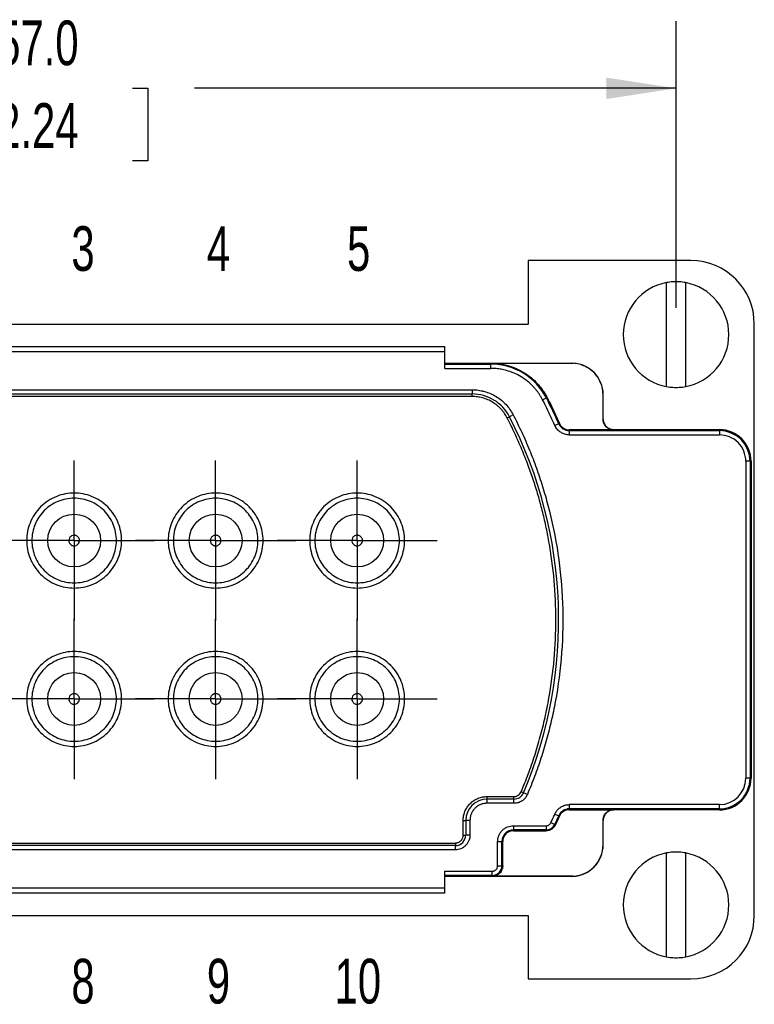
# Model space of a CAD drawing. Header units: millimetres. Extents: x 6 to 273, y 6 to 210.
# Tile 4 of 9: x 86 to 121, y 57 to 103. Entities that reach past the tile are written whole.
import ezdxf

# ---------------------------------------------------------------- set-up
doc = ezdxf.new("R2010")
doc.units = ezdxf.units.MM
doc.linetypes.add('SLD-Center', pattern=[19.05, 15.24, -1.27, 1.27, -1.27])
doc.linetypes.add('SLD-Solid', pattern=[0])
doc.layers.add('CENTER', color=40, linetype='SLD-Center')
doc.layers.add('DIMENSIONS', color=140, linetype='SLD-Solid', lineweight=25)
doc.layers.add('TEXT', color=140, linetype='SLD-Solid', lineweight=25)
doc.styles.add('SLDTEXTSTYLE0', font='TXT', dxfattribs={"width": 0.7})
doc.dimstyles.new('SLDDIMSTYLE0', dxfattribs={"dimtxt": 2.158008, "dimasz": 3.302, "dimexe": 0, "dimexo": 0.0625, "dimgap": 0.539502, "dimtad": 0, "dimtih": 1, "dimtoh": 1, "dimrnd": 1e-09, "dimzin": 4, "dimdsep": 46, "dimtxsty": 'SLDTEXTSTYLE0', "dimsah": 1, "dimcen": 0.09, "dimadec": 0, "dimazin": 1, "dimtfac": 1, "dimtofl": 0, "dimtmove": 0, "dimatfit": 3, "dimfxl": 0, "dimfrac": 2, "dimtolj": 1, "dimtzin": 12, "dimarcsym": 0})

# ---------------------------------------------------------------- blocks, each defined once
blk = doc.blocks.new('_D')
at = {"layer": 'DIMENSIONS'}
for p, q in [((59.83, 89.519), (59.83, 103.083)), ((116.83, 89.519), (116.83, 103.083)), ((59.83, 99.908), (81.76, 99.908)), ((84.684, 99.908), (83.959, 99.908)), ((83.959, 99.908), (83.959, 96.478)), ((91.097, 99.908), (91.821, 99.908)), ((91.821, 99.908), (91.821, 96.478)), ((116.83, 99.908), (94.021, 99.908)), ((83.959, 96.478), (84.684, 96.478)), ((91.821, 96.478), (91.097, 96.478))]:
    blk.add_line(p, q, dxfattribs=at)
for points in [[(59.83, 99.908), (63.132, 99.4), (63.132, 100.416)], [(116.83, 99.908), (113.528, 100.416), (113.528, 99.4)]]:
    blk.add_solid(points, dxfattribs=at)
at = {"layer": 'DIMENSIONS', "char_height": 2.1167, "attachment_point": 1, "style": 'SLDTEXTSTYLE0'}
for s, insert in [('57.0', (84.684, 103.119)), ('2.24', (84.684, 99.206))]:
    blk.add_mtext(s, dxfattribs=dict(at, insert=insert))
blk = doc.blocks.new('SW_CENTERMARKSYMBOL_0')
at = {"layer": 'CENTER', "color": 0}
for p, q in [((0, 2.54), (0, 3.79)), ((0, 0), (0, 2.54)), ((-2.54, 0), (-3.79, 0)), ((0, 0), (-2.54, 0)), ((0, 0), (0, -2.54)), ((0, 0), (2.54, 0)), ((2.54, 0), (3.79, 0)), ((0, -2.54), (0, -3.79))]:
    blk.add_line(p, q, dxfattribs=at)
blk = doc.blocks.new('SW_CENTERMARKSYMBOL_1')
at = {"layer": 'CENTER', "color": 0}
for p, q in [((0, 2.54), (0, 3.79)), ((0, 0), (0, 2.54)), ((-2.54, 0), (-3.79, 0)), ((0, 0), (-2.54, 0)), ((0, 0), (0, -2.54)), ((0, 0), (2.54, 0)), ((2.54, 0), (3.79, 0)), ((0, -2.54), (0, -3.79))]:
    blk.add_line(p, q, dxfattribs=at)
blk = doc.blocks.new('SW_CENTERMARKSYMBOL_2')
at = {"layer": 'CENTER', "color": 0}
for p, q in [((0, 2.54), (0, 3.79)), ((0, 0), (0, 2.54)), ((-2.54, 0), (-3.79, 0)), ((0, 0), (-2.54, 0)), ((0, 0), (0, -2.54)), ((0, 0), (2.54, 0)), ((2.54, 0), (3.79, 0)), ((0, -2.54), (0, -3.79))]:
    blk.add_line(p, q, dxfattribs=at)
blk = doc.blocks.new('SW_CENTERMARKSYMBOL_3')
at = {"layer": 'CENTER', "color": 0}
for p, q in [((0, 2.54), (0, 3.79)), ((0, 0), (0, 2.54)), ((-2.54, 0), (-3.79, 0)), ((0, 0), (-2.54, 0)), ((0, 0), (0, -2.54)), ((0, 0), (2.54, 0)), ((2.54, 0), (3.79, 0)), ((0, -2.54), (0, -3.79))]:
    blk.add_line(p, q, dxfattribs=at)
blk = doc.blocks.new('SW_CENTERMARKSYMBOL_4')
at = {"layer": 'CENTER', "color": 0}
for p, q in [((0, 2.54), (0, 3.79)), ((0, 0), (0, 2.54)), ((-2.54, 0), (-3.79, 0)), ((0, 0), (-2.54, 0)), ((0, 0), (0, -2.54)), ((0, 0), (2.54, 0)), ((2.54, 0), (3.79, 0)), ((0, -2.54), (0, -3.79))]:
    blk.add_line(p, q, dxfattribs=at)
blk = doc.blocks.new('SW_CENTERMARKSYMBOL_5')
at = {"layer": 'CENTER', "color": 0}
for p, q in [((0, 2.54), (0, 3.79)), ((0, 0), (0, 2.54)), ((-2.54, 0), (-3.79, 0)), ((0, 0), (-2.54, 0)), ((0, 0), (0, -2.54)), ((0, 0), (2.54, 0)), ((2.54, 0), (3.79, 0)), ((0, -2.54), (0, -3.79))]:
    blk.add_line(p, q, dxfattribs=at)

msp = doc.modelspace()

# ---------------------------------------------------------------- linework, layer by layer
for p, q in [((109.83, 91.749), (109.83, 88.749)), ((117.535, 91.749), (109.83, 91.749)), ((116.38, 85.79), (116.38, 90.708)), ((117.28, 90.708), (117.28, 85.79)), ((66.83, 88.749), (109.83, 88.749)), ((120.535, 60.749), (120.535, 88.749)), ((70.78, 87.693), (105.88, 87.693)), ((105.88, 87.449), (105.88, 87.693)), ((70.78, 87.449), (105.88, 87.449)), ((105.88, 86.651), (105.88, 87.449)), ((105.88, 86.899), (111.95, 86.899)), ((105.88, 86.851), (108.065, 86.851)), ((108.065, 86.89), (111.88, 86.89)), ((108.065, 86.851), (108.065, 86.89)), ((108.065, 86.651), (108.065, 86.851)), ((111.88, 86.894), (111.88, 86.89)), ((111.95, 86.894), (111.95, 86.899)), ((105.88, 86.651), (108.065, 86.651)), ((69.489, 85.638), (107.172, 85.638)), ((69.489, 85.438), (107.172, 85.438)), ((107.172, 85.318), (69.489, 85.318)), ((107.172, 85.638), (107.172, 85.438)), ((107.172, 85.318), (107.172, 85.438)), ((113.372, 84.249), (113.372, 85.399)), ((113.372, 85.399), (113.38, 85.399)), ((113.38, 84.249), (113.38, 85.399)), ((110.512, 85.158), (110.69, 85.249)), ((110.69, 85.249), (110.725, 85.267)), ((109.118, 84.451), (108.941, 84.36)), ((108.833, 84.305), (108.941, 84.36)), ((111.273, 84.027), (111.091, 83.946)), ((111.273, 84.027), (111.31, 84.043)), ((113.372, 84.249), (113.38, 84.249)), ((113.88, 83.74), (111.775, 83.74)), ((111.775, 83.74), (111.775, 83.701)), ((111.775, 83.701), (111.775, 83.501)), ((111.775, 83.701), (118.88, 83.701)), ((111.775, 83.501), (118.88, 83.501)), ((113.88, 83.749), (113.88, 83.74)), ((113.88, 83.749), (118.88, 83.749)), ((118.88, 83.749), (118.88, 83.701)), ((118.88, 83.701), (118.88, 83.501)), ((120.132, 82.249), (120.132, 67.249)), ((120.332, 82.249), (120.132, 82.249)), ((120.332, 82.249), (120.332, 67.249)), ((120.38, 82.249), (120.332, 82.249)), ((120.38, 82.249), (120.38, 67.249)), ((120.332, 67.249), (120.132, 67.249)), ((120.38, 67.249), (120.332, 67.249)), ((107.88, 66.259), (107.88, 66.38)), ((107.88, 66.38), (109.155, 66.38)), ((109.155, 66.259), (107.88, 66.259)), ((107.88, 66.059), (107.88, 66.259)), ((109.155, 66.259), (109.155, 66.38)), ((109.155, 66.059), (109.155, 66.259)), ((109.606, 66.558), (109.495, 66.605)), ((109.79, 66.48), (109.606, 66.558)), ((109.155, 66.059), (107.88, 66.059)), ((118.88, 65.997), (111.775, 65.997)), ((111.775, 65.997), (111.775, 65.797)), ((118.88, 65.797), (111.775, 65.797)), ((111.775, 65.797), (111.775, 65.758)), ((111.775, 65.758), (113.88, 65.758)), ((113.88, 65.758), (113.88, 65.749)), ((118.88, 65.749), (113.88, 65.749)), ((118.88, 65.797), (118.88, 65.997)), ((118.88, 65.749), (118.88, 65.797)), ((111.091, 65.551), (111.273, 65.47)), ((111.31, 65.455), (111.273, 65.47)), ((106.75, 65.249), (106.87, 65.249)), ((106.75, 64.549), (106.75, 65.249)), ((106.87, 65.249), (106.87, 64.549)), ((107.07, 65.249), (106.87, 65.249)), ((107.07, 65.249), (107.07, 64.549)), ((109.13, 64.997), (110.677, 64.997)), ((109.13, 64.997), (109.13, 64.797)), ((110.677, 64.797), (109.13, 64.797)), ((109.13, 64.797), (109.13, 64.758)), ((110.677, 64.997), (110.677, 64.797)), ((110.677, 64.797), (110.677, 64.758)), ((110.905, 65.143), (111.086, 65.058)), ((111.086, 65.058), (111.122, 65.041)), ((113.372, 64.099), (113.372, 65.249)), ((113.38, 65.249), (113.372, 65.249)), ((113.38, 64.099), (113.38, 65.249)), ((106.75, 64.549), (106.87, 64.549)), ((107.07, 64.549), (106.87, 64.549)), ((109.13, 64.758), (110.677, 64.758)), ((70.28, 64.18), (106.38, 64.18)), ((106.38, 64.059), (70.28, 64.059)), ((106.38, 64.18), (106.38, 64.059)), ((106.38, 63.859), (106.38, 64.059)), ((108.382, 63.099), (108.382, 64.249)), ((108.382, 64.249), (108.582, 64.249)), ((108.582, 63.099), (108.582, 64.249)), ((108.622, 64.249), (108.582, 64.249)), ((108.622, 63.099), (108.622, 64.249)), ((113.38, 64.099), (113.372, 64.099)), ((106.38, 63.859), (70.28, 63.859)), ((116.38, 58.79), (116.38, 63.708)), ((117.28, 63.708), (117.28, 58.79)), ((108.382, 63.099), (108.582, 63.099)), ((108.622, 63.099), (108.582, 63.099)), ((105.88, 62.847), (108.13, 62.847)), ((105.88, 62.049), (105.88, 62.847)), ((108.13, 62.647), (105.88, 62.647)), ((111.95, 62.599), (105.88, 62.599)), ((108.13, 62.647), (108.13, 62.847)), ((108.13, 62.608), (108.13, 62.647)), ((111.88, 62.608), (108.13, 62.608)), ((111.88, 62.608), (111.88, 62.604)), ((111.95, 62.599), (111.95, 62.604)), ((105.88, 62.049), (70.78, 62.049)), ((105.88, 61.805), (105.88, 62.049)), ((105.88, 61.805), (70.78, 61.805)), ((66.83, 60.749), (109.83, 60.749)), ((109.83, 60.749), (109.83, 57.749)), ((109.83, 57.749), (117.535, 57.749))]:
    msp.add_line(p, q)
for centre in [(88.33, 78.499), (95.03, 78.499), (101.73, 78.499), (88.33, 70.999), (95.03, 70.999), (101.73, 70.999)]:
    msp.add_circle(centre, 1.25)
for centre, radius, start, end in [((117.535, 88.749), 3, 0, 90), ((116.83, 88.249), 2.5, 100.3698, 259.6302), ((116.83, 88.249), 2.5, 280.3698, 79.6302), ((108.065, 83.899), 2.952, 27.2259, 90), ((111.88, 85.399), 1.5, 0, 87.3323), ((107.172, 83.449), 1.99, 27.2513, 90), ((90.281, 74.749), 22.952, 23.8445, 27.2259), ((90.281, 74.749), 20.99, 337.0303, 27.2513), ((111.775, 84.249), 0.548, 203.8445, 270), ((118.88, 82.249), 1.5, 0, 90), ((118.88, 82.249), 1.452, 0, 90), ((118.88, 67.249), 1.452, 270, 0), ((118.88, 67.249), 1.5, 270, 0), ((107.88, 65.249), 1.01, 90, 180), ((109.155, 66.749), 0.49, 270, 337.0303), ((111.775, 65.249), 0.548, 90, 156.1555), ((90.281, 74.749), 22.952, 335.025, 336.1555), ((109.13, 64.249), 0.548, 90, 180), ((110.677, 65.249), 0.452, 270, 335.025), ((106.38, 64.549), 0.49, 270, 0), ((111.88, 64.099), 1.5, 272.6677, 0), ((116.83, 61.249), 2.5, 100.3698, 259.6302), ((116.83, 61.249), 2.5, 280.3698, 79.6302), ((108.13, 63.099), 0.452, 270, 0), ((117.535, 60.749), 3, 270, 0)]:
    msp.add_arc(centre, radius, start, end)
for points, knots in [([(117.28, 90.708), (117.231, 90.716), (117.131, 90.733), (116.981, 90.746), (116.83, 90.751), (116.68, 90.746), (116.53, 90.733), (116.43, 90.716), (116.38, 90.708)], [0, 0, 0, 0, 0.167688, 0.334152, 0.5, 0.665848, 0.832312, 1, 1, 1, 1]), ([(108.065, 86.89), (108.119, 86.889), (108.226, 86.888), (108.386, 86.874), (108.545, 86.853), (108.703, 86.823), (108.942, 86.764), (109.256, 86.654), (109.628, 86.461), (109.969, 86.219), (110.237, 85.965), (110.441, 85.722), (110.596, 85.503), (110.682, 85.346), (110.725, 85.267)], [0, 0, 0, 0, 0.04918, 0.098159, 0.147081, 0.196087, 0.24532, 0.372592, 0.500025, 0.627297, 0.754731, 0.83656, 0.918096, 1, 1, 1, 1]), ([(113.372, 85.399), (113.372, 85.594), (113.333, 85.789), (113.183, 86.15), (113.073, 86.315), (112.797, 86.591), (112.631, 86.702), (112.271, 86.851), (112.076, 86.89), (111.88, 86.89)], [0, 0, 0, 0, 0.25, 0.25, 0.5, 0.5, 0.75, 0.75, 1, 1, 1, 1]), ([(110.512, 85.158), (110.489, 85.201), (110.442, 85.288), (110.364, 85.414), (110.279, 85.535), (110.188, 85.651), (110.039, 85.822), (109.817, 86.033), (109.503, 86.255), (109.161, 86.433), (108.841, 86.545), (108.556, 86.61), (108.311, 86.644), (108.147, 86.649), (108.065, 86.651)], [0, 0, 0, 0, 0.049177, 0.098156, 0.147077, 0.196085, 0.24532, 0.372585, 0.500025, 0.62729, 0.754731, 0.836557, 0.918093, 1, 1, 1, 1]), ([(116.38, 85.79), (116.43, 85.781), (116.53, 85.765), (116.68, 85.752), (116.83, 85.747), (116.981, 85.752), (117.131, 85.765), (117.231, 85.781), (117.28, 85.79)], [0, 0, 0, 0, 0.1676877, 0.3341515, 0.5, 0.6658485, 0.8323123, 1, 1, 1, 1]), ([(107.172, 85.638), (107.221, 85.637), (107.319, 85.636), (107.465, 85.62), (107.61, 85.596), (107.804, 85.549), (108.044, 85.465), (108.315, 85.324), (108.565, 85.147), (108.784, 84.939), (108.974, 84.708), (109.07, 84.537), (109.118, 84.451)], [0, 0, 0, 0, 0.06143, 0.122611, 0.183821, 0.245336, 0.372592, 0.500068, 0.627324, 0.7548, 0.877343, 1, 1, 1, 1]), ([(108.833, 84.305), (108.814, 84.342), (108.774, 84.415), (108.705, 84.52), (108.63, 84.621), (108.519, 84.75), (108.361, 84.899), (108.148, 85.05), (107.916, 85.17), (107.673, 85.255), (107.423, 85.308), (107.256, 85.315), (107.172, 85.318)], [0, 0, 0, 0, 0.061423, 0.122601, 0.183813, 0.245336, 0.372573, 0.500068, 0.627305, 0.7548, 0.877333, 1, 1, 1, 1]), ([(111.091, 83.946), (111.029, 84.083), (110.907, 84.355), (110.714, 84.759), (110.579, 85.025), (110.512, 85.158)], [0, 0, 0, 0, 0.333355, 0.666645, 1, 1, 1, 1]), ([(110.725, 85.267), (110.793, 85.133), (110.929, 84.864), (111.124, 84.456), (111.248, 84.181), (111.31, 84.043)], [0, 0, 0, 0, 0.333355, 0.666645, 1, 1, 1, 1]), ([(109.118, 84.451), (109.188, 84.315), (109.326, 84.042), (109.523, 83.626), (109.711, 83.208), (109.889, 82.786), (110.058, 82.361), (110.218, 81.931), (110.368, 81.499), (110.51, 81.062), (110.642, 80.623), (110.932, 79.573), (111.282, 77.885), (111.498, 75.542), (111.457, 73.189), (111.215, 71.328), (110.93, 69.963), (110.704, 69.074), (110.439, 68.197), (110.138, 67.33), (109.906, 66.763), (109.79, 66.48)], [0, 0, 0, 0, 0.02477, 0.049494, 0.074184, 0.098851, 0.123507, 0.148163, 0.172832, 0.197525, 0.222253, 0.247028, 0.373503, 0.500007, 0.626483, 0.752987, 0.802478, 0.851832, 0.901141, 0.9505, 1, 1, 1, 1]), ([(109.83, 82.051), (109.782, 82.18), (109.684, 82.436), (109.529, 82.816), (109.367, 83.193), (109.197, 83.567), (109.02, 83.938), (108.896, 84.183), (108.833, 84.305)], [0, 0, 0, 0, 0.166774, 0.33342, 0.5, 0.66658, 0.833226, 1, 1, 1, 1]), ([(111.775, 83.501), (111.746, 83.502), (111.688, 83.503), (111.603, 83.519), (111.521, 83.543), (111.442, 83.577), (111.36, 83.624), (111.277, 83.686), (111.202, 83.764), (111.137, 83.851), (111.106, 83.915), (111.091, 83.946)], [0, 0, 0, 0, 0.100903, 0.200013, 0.298682, 0.398281, 0.500142, 0.626293, 0.755371, 0.87697, 1, 1, 1, 1]), ([(111.31, 84.043), (111.32, 84.021), (111.342, 83.977), (111.386, 83.918), (111.437, 83.866), (111.515, 83.807), (111.628, 83.752), (111.726, 83.744), (111.775, 83.74)], [0, 0, 0, 0, 0.125908, 0.249536, 0.373547, 0.500583, 0.749538, 1, 1, 1, 1]), ([(113.88, 83.74), (113.859, 83.741), (113.817, 83.742), (113.754, 83.755), (113.68, 83.779), (113.599, 83.821), (113.518, 83.887), (113.452, 83.967), (113.406, 84.058), (113.377, 84.153), (113.373, 84.217), (113.372, 84.249)], [0, 0, 0, 0, 0.0801177, 0.1597432, 0.240152, 0.3697866, 0.5000924, 0.6297273, 0.7600335, 0.8798532, 1, 1, 1, 1]), ([(113.38, 84.249), (113.381, 84.228), (113.383, 84.186), (113.395, 84.124), (113.418, 84.052), (113.459, 83.972), (113.524, 83.893), (113.604, 83.828), (113.693, 83.782), (113.786, 83.754), (113.849, 83.751), (113.88, 83.749)], [0, 0, 0, 0, 0.080115, 0.159741, 0.240152, 0.369781, 0.500092, 0.629721, 0.760033, 0.87985, 1, 1, 1, 1]), ([(120.132, 82.249), (120.132, 82.581), (120, 82.899), (119.531, 83.369), (119.212, 83.501), (118.88, 83.501)], [0, 0, 0, 0, 0.5, 0.5, 1, 1, 1, 1]), ([(109.83, 67.446), (109.884, 67.592), (109.99, 67.883), (110.138, 68.325), (110.275, 68.769), (110.403, 69.217), (110.521, 69.668), (110.629, 70.123), (110.726, 70.581), (110.9, 71.497), (111.085, 72.885), (111.167, 74.748), (111.085, 76.612), (110.888, 78.092), (110.672, 79.191), (110.501, 79.92), (110.304, 80.639), (110.084, 81.351), (109.915, 81.818), (109.83, 82.051)], [0, 0, 0, 0, 0.03119, 0.062374, 0.093569, 0.124791, 0.156056, 0.18738, 0.218778, 0.250267, 0.374973, 0.49997, 0.624941, 0.749689, 0.800025, 0.850158, 0.900154, 0.95008, 1, 1, 1, 1]), ([(90.578, 78.499), (90.578, 78.358), (90.552, 78.075), (90.429, 77.656), (90.223, 77.256), (89.93, 76.899), (89.573, 76.607), (89.174, 76.401), (88.754, 76.278), (88.331, 76.239), (87.907, 76.278), (87.487, 76.401), (87.088, 76.607), (86.731, 76.899), (86.438, 77.256), (86.232, 77.655), (86.109, 78.075), (86.07, 78.499), (86.109, 78.922), (86.232, 79.342), (86.438, 79.742), (86.731, 80.099), (87.087, 80.391), (87.487, 80.597), (87.907, 80.72), (88.33, 80.759), (88.754, 80.72), (89.174, 80.597), (89.573, 80.391), (89.93, 80.099), (90.223, 79.742), (90.429, 79.342), (90.552, 78.923), (90.578, 78.64), (90.578, 78.499)], [0, 0, 0, 0, 0.029992, 0.060002, 0.092482, 0.125, 0.15748, 0.189998, 0.21998, 0.25, 0.279982, 0.310002, 0.342482, 0.375, 0.40748, 0.439998, 0.46998, 0.5, 0.529982, 0.560002, 0.592482, 0.625, 0.65748, 0.689998, 0.71998, 0.75, 0.779982, 0.810002, 0.842482, 0.875, 0.90748, 0.939998, 0.96999, 1, 1, 1, 1]), ([(97.278, 78.499), (97.278, 78.358), (97.252, 78.075), (97.129, 77.656), (96.923, 77.256), (96.63, 76.899), (96.273, 76.607), (95.874, 76.401), (95.454, 76.278), (95.031, 76.239), (94.607, 76.278), (94.187, 76.401), (93.788, 76.607), (93.431, 76.899), (93.138, 77.256), (92.932, 77.655), (92.809, 78.075), (92.77, 78.499), (92.809, 78.922), (92.932, 79.342), (93.138, 79.742), (93.431, 80.099), (93.787, 80.391), (94.187, 80.597), (94.607, 80.72), (95.03, 80.759), (95.454, 80.72), (95.874, 80.597), (96.273, 80.391), (96.63, 80.099), (96.923, 79.742), (97.129, 79.342), (97.252, 78.923), (97.278, 78.64), (97.278, 78.499)], [0, 0, 0, 0, 0.029992, 0.060002, 0.092482, 0.125, 0.15748, 0.189998, 0.21998, 0.25, 0.279982, 0.310002, 0.342482, 0.375, 0.40748, 0.439998, 0.46998, 0.5, 0.529982, 0.560002, 0.592482, 0.625, 0.65748, 0.689998, 0.71998, 0.75, 0.779982, 0.810002, 0.842482, 0.875, 0.90748, 0.939998, 0.96999, 1, 1, 1, 1]), ([(103.978, 78.499), (103.978, 78.358), (103.952, 78.075), (103.829, 77.656), (103.623, 77.256), (103.33, 76.899), (102.973, 76.607), (102.574, 76.401), (102.154, 76.278), (101.731, 76.239), (101.307, 76.278), (100.887, 76.401), (100.488, 76.607), (100.131, 76.899), (99.838, 77.256), (99.632, 77.655), (99.509, 78.075), (99.47, 78.499), (99.509, 78.922), (99.632, 79.342), (99.838, 79.742), (100.131, 80.099), (100.487, 80.391), (100.887, 80.597), (101.307, 80.72), (101.73, 80.759), (102.154, 80.72), (102.574, 80.597), (102.973, 80.391), (103.33, 80.099), (103.623, 79.742), (103.829, 79.342), (103.952, 78.923), (103.978, 78.64), (103.978, 78.499)], [0, 0, 0, 0, 0.029992, 0.060002, 0.092482, 0.125, 0.15748, 0.189998, 0.21998, 0.25, 0.279982, 0.310002, 0.342482, 0.375, 0.40748, 0.439998, 0.46998, 0.5, 0.529982, 0.560002, 0.592482, 0.625, 0.65748, 0.689998, 0.71998, 0.75, 0.779982, 0.810002, 0.842482, 0.875, 0.90748, 0.939998, 0.96999, 1, 1, 1, 1]), ([(86.328, 78.499), (86.328, 78.761), (86.38, 79.023), (86.581, 79.507), (86.729, 79.729), (87.1, 80.1), (87.322, 80.249), (87.806, 80.449), (88.068, 80.501), (88.593, 80.501), (88.855, 80.449), (89.339, 80.249), (89.561, 80.1), (89.932, 79.729), (90.08, 79.507), (90.281, 79.023), (90.333, 78.761), (90.333, 78.237), (90.281, 77.975), (90.08, 77.49), (89.932, 77.268), (89.561, 76.898), (89.339, 76.749), (88.855, 76.549), (88.593, 76.496), (88.068, 76.496), (87.806, 76.549), (87.322, 76.749), (87.1, 76.898), (86.729, 77.268), (86.581, 77.49), (86.38, 77.975), (86.328, 78.237), (86.328, 78.499)], [0, 0, 0, 0, 0.0625, 0.0625, 0.125, 0.125, 0.1875, 0.1875, 0.25, 0.25, 0.3125, 0.3125, 0.375, 0.375, 0.4375, 0.4375, 0.5, 0.5, 0.5625, 0.5625, 0.625, 0.625, 0.6875, 0.6875, 0.75, 0.75, 0.8125, 0.8125, 0.875, 0.875, 0.9375, 0.9375, 1, 1, 1, 1]), ([(93.028, 78.499), (93.028, 78.761), (93.08, 79.023), (93.281, 79.507), (93.429, 79.729), (93.8, 80.1), (94.022, 80.249), (94.506, 80.449), (94.768, 80.501), (95.293, 80.501), (95.555, 80.449), (96.039, 80.249), (96.261, 80.1), (96.632, 79.729), (96.78, 79.507), (96.981, 79.023), (97.033, 78.761), (97.033, 78.237), (96.981, 77.975), (96.78, 77.49), (96.632, 77.268), (96.261, 76.898), (96.039, 76.749), (95.555, 76.549), (95.293, 76.496), (94.768, 76.496), (94.506, 76.549), (94.022, 76.749), (93.8, 76.898), (93.429, 77.268), (93.281, 77.49), (93.08, 77.975), (93.028, 78.237), (93.028, 78.499)], [0, 0, 0, 0, 0.0625, 0.0625, 0.125, 0.125, 0.1875, 0.1875, 0.25, 0.25, 0.3125, 0.3125, 0.375, 0.375, 0.4375, 0.4375, 0.5, 0.5, 0.5625, 0.5625, 0.625, 0.625, 0.6875, 0.6875, 0.75, 0.75, 0.8125, 0.8125, 0.875, 0.875, 0.9375, 0.9375, 1, 1, 1, 1]), ([(99.728, 78.499), (99.728, 78.761), (99.78, 79.023), (99.981, 79.507), (100.129, 79.729), (100.5, 80.1), (100.722, 80.249), (101.206, 80.449), (101.468, 80.501), (101.993, 80.501), (102.255, 80.449), (102.739, 80.249), (102.961, 80.1), (103.332, 79.729), (103.48, 79.507), (103.681, 79.023), (103.733, 78.761), (103.733, 78.237), (103.681, 77.975), (103.48, 77.49), (103.332, 77.268), (102.961, 76.898), (102.739, 76.749), (102.255, 76.549), (101.993, 76.496), (101.468, 76.496), (101.206, 76.549), (100.722, 76.749), (100.5, 76.898), (100.129, 77.268), (99.981, 77.49), (99.78, 77.975), (99.728, 78.237), (99.728, 78.499)], [0, 0, 0, 0, 0.0625, 0.0625, 0.125, 0.125, 0.1875, 0.1875, 0.25, 0.25, 0.3125, 0.3125, 0.375, 0.375, 0.4375, 0.4375, 0.5, 0.5, 0.5625, 0.5625, 0.625, 0.625, 0.6875, 0.6875, 0.75, 0.75, 0.8125, 0.8125, 0.875, 0.875, 0.9375, 0.9375, 1, 1, 1, 1]), ([(88.08, 78.499), (88.081, 78.542), (88.104, 78.63), (88.199, 78.726), (88.304, 78.753), (88.38, 78.746), (88.427, 78.732), (88.471, 78.709), (88.508, 78.676), (88.54, 78.639), (88.572, 78.581), (88.583, 78.514), (88.577, 78.449), (88.559, 78.386), (88.52, 78.331), (88.47, 78.289), (88.412, 78.258), (88.346, 78.246), (88.281, 78.252), (88.218, 78.27), (88.162, 78.308), (88.122, 78.359), (88.097, 78.402), (88.083, 78.45), (88.08, 78.482), (88.08, 78.499)], [0, 0, 0, 0, 0.082722, 0.165443, 0.248165, 0.279597, 0.31108, 0.342426, 0.373729, 0.40588, 0.436668, 0.498939, 0.531091, 0.561878, 0.62415, 0.656301, 0.687088, 0.74936, 0.781512, 0.812299, 0.87457, 0.90593, 0.937339, 0.968056, 1, 1, 1, 1]), ([(94.78, 78.499), (94.781, 78.542), (94.804, 78.63), (94.899, 78.726), (95.004, 78.753), (95.08, 78.746), (95.127, 78.732), (95.171, 78.709), (95.208, 78.676), (95.24, 78.639), (95.272, 78.581), (95.283, 78.514), (95.277, 78.449), (95.259, 78.386), (95.22, 78.331), (95.17, 78.289), (95.112, 78.258), (95.046, 78.246), (94.981, 78.252), (94.918, 78.27), (94.862, 78.308), (94.822, 78.359), (94.797, 78.402), (94.783, 78.45), (94.78, 78.482), (94.78, 78.499)], [0, 0, 0, 0, 0.082722, 0.165443, 0.248165, 0.279597, 0.31108, 0.342426, 0.373729, 0.40588, 0.436668, 0.498939, 0.531091, 0.561878, 0.62415, 0.656301, 0.687088, 0.74936, 0.781512, 0.812299, 0.87457, 0.90593, 0.937339, 0.968056, 1, 1, 1, 1]), ([(101.48, 78.499), (101.481, 78.542), (101.504, 78.63), (101.599, 78.726), (101.704, 78.753), (101.78, 78.746), (101.827, 78.732), (101.871, 78.709), (101.908, 78.676), (101.94, 78.639), (101.972, 78.581), (101.983, 78.514), (101.977, 78.449), (101.959, 78.386), (101.92, 78.331), (101.87, 78.289), (101.812, 78.258), (101.746, 78.246), (101.681, 78.252), (101.618, 78.27), (101.562, 78.308), (101.522, 78.359), (101.497, 78.402), (101.483, 78.45), (101.48, 78.482), (101.48, 78.499)], [0, 0, 0, 0, 0.082722, 0.165443, 0.248165, 0.279597, 0.31108, 0.342426, 0.373729, 0.40588, 0.436668, 0.498939, 0.531091, 0.561878, 0.62415, 0.656301, 0.687088, 0.74936, 0.781512, 0.812299, 0.87457, 0.90593, 0.937339, 0.968056, 1, 1, 1, 1]), ([(90.578, 70.999), (90.578, 70.858), (90.552, 70.575), (90.429, 70.156), (90.223, 69.756), (89.93, 69.399), (89.573, 69.107), (89.174, 68.901), (88.754, 68.778), (88.331, 68.739), (87.907, 68.778), (87.487, 68.901), (87.088, 69.107), (86.731, 69.399), (86.438, 69.756), (86.232, 70.155), (86.109, 70.575), (86.07, 70.999), (86.109, 71.422), (86.232, 71.842), (86.438, 72.242), (86.731, 72.599), (87.087, 72.891), (87.487, 73.097), (87.907, 73.22), (88.33, 73.259), (88.754, 73.22), (89.174, 73.097), (89.573, 72.891), (89.93, 72.599), (90.223, 72.242), (90.429, 71.842), (90.552, 71.423), (90.578, 71.14), (90.578, 70.999)], [0, 0, 0, 0, 0.029992, 0.060002, 0.092482, 0.125, 0.15748, 0.189998, 0.21998, 0.25, 0.279982, 0.310002, 0.342482, 0.375, 0.40748, 0.439998, 0.46998, 0.5, 0.529982, 0.560002, 0.592482, 0.625, 0.65748, 0.689998, 0.71998, 0.75, 0.779982, 0.810002, 0.842482, 0.875, 0.90748, 0.939998, 0.96999, 1, 1, 1, 1]), ([(97.278, 70.999), (97.278, 70.858), (97.252, 70.575), (97.129, 70.156), (96.923, 69.756), (96.63, 69.399), (96.273, 69.107), (95.874, 68.901), (95.454, 68.778), (95.031, 68.739), (94.607, 68.778), (94.187, 68.901), (93.788, 69.107), (93.431, 69.399), (93.138, 69.756), (92.932, 70.155), (92.809, 70.575), (92.77, 70.999), (92.809, 71.422), (92.932, 71.842), (93.138, 72.242), (93.431, 72.599), (93.787, 72.891), (94.187, 73.097), (94.607, 73.22), (95.03, 73.259), (95.454, 73.22), (95.874, 73.097), (96.273, 72.891), (96.63, 72.599), (96.923, 72.242), (97.129, 71.842), (97.252, 71.423), (97.278, 71.14), (97.278, 70.999)], [0, 0, 0, 0, 0.029992, 0.060002, 0.092482, 0.125, 0.15748, 0.189998, 0.21998, 0.25, 0.279982, 0.310002, 0.342482, 0.375, 0.40748, 0.439998, 0.46998, 0.5, 0.529982, 0.560002, 0.592482, 0.625, 0.65748, 0.689998, 0.71998, 0.75, 0.779982, 0.810002, 0.842482, 0.875, 0.90748, 0.939998, 0.96999, 1, 1, 1, 1]), ([(103.978, 70.999), (103.978, 70.858), (103.952, 70.575), (103.829, 70.156), (103.623, 69.756), (103.33, 69.399), (102.973, 69.107), (102.574, 68.901), (102.154, 68.778), (101.731, 68.739), (101.307, 68.778), (100.887, 68.901), (100.488, 69.107), (100.131, 69.399), (99.838, 69.756), (99.632, 70.155), (99.509, 70.575), (99.47, 70.999), (99.509, 71.422), (99.632, 71.842), (99.838, 72.242), (100.131, 72.599), (100.487, 72.891), (100.887, 73.097), (101.307, 73.22), (101.73, 73.259), (102.154, 73.22), (102.574, 73.097), (102.973, 72.891), (103.33, 72.599), (103.623, 72.242), (103.829, 71.842), (103.952, 71.423), (103.978, 71.14), (103.978, 70.999)], [0, 0, 0, 0, 0.0299915, 0.0600016, 0.0924816, 0.1249996, 0.1574797, 0.1899977, 0.2199799, 0.2499997, 0.2799818, 0.3100016, 0.3424816, 0.3749996, 0.4074797, 0.4399977, 0.4699799, 0.4999997, 0.5299818, 0.5600016, 0.5924816, 0.6249996, 0.6574797, 0.6899977, 0.7199799, 0.7499997, 0.7799818, 0.8100016, 0.8424816, 0.8749996, 0.9074797, 0.9399977, 0.9699896, 1, 1, 1, 1]), ([(86.328, 70.999), (86.328, 71.261), (86.38, 71.523), (86.581, 72.007), (86.729, 72.229), (87.1, 72.6), (87.322, 72.749), (87.806, 72.949), (88.068, 73.001), (88.593, 73.001), (88.855, 72.949), (89.339, 72.749), (89.561, 72.6), (89.932, 72.229), (90.08, 72.007), (90.281, 71.523), (90.333, 71.261), (90.333, 70.737), (90.281, 70.475), (90.08, 69.99), (89.932, 69.768), (89.561, 69.398), (89.339, 69.249), (88.855, 69.049), (88.593, 68.996), (88.068, 68.996), (87.806, 69.049), (87.322, 69.249), (87.1, 69.398), (86.729, 69.768), (86.581, 69.99), (86.38, 70.475), (86.328, 70.737), (86.328, 70.999)], [0, 0, 0, 0, 0.0625, 0.0625, 0.125, 0.125, 0.1875, 0.1875, 0.25, 0.25, 0.3125, 0.3125, 0.375, 0.375, 0.4375, 0.4375, 0.5, 0.5, 0.5625, 0.5625, 0.625, 0.625, 0.6875, 0.6875, 0.75, 0.75, 0.8125, 0.8125, 0.875, 0.875, 0.9375, 0.9375, 1, 1, 1, 1]), ([(93.028, 70.999), (93.028, 71.261), (93.08, 71.523), (93.281, 72.007), (93.429, 72.229), (93.8, 72.6), (94.022, 72.749), (94.506, 72.949), (94.768, 73.001), (95.293, 73.001), (95.555, 72.949), (96.039, 72.749), (96.261, 72.6), (96.632, 72.229), (96.78, 72.007), (96.981, 71.523), (97.033, 71.261), (97.033, 70.737), (96.981, 70.475), (96.78, 69.99), (96.632, 69.768), (96.261, 69.398), (96.039, 69.249), (95.555, 69.049), (95.293, 68.996), (94.768, 68.996), (94.506, 69.049), (94.022, 69.249), (93.8, 69.398), (93.429, 69.768), (93.281, 69.99), (93.08, 70.475), (93.028, 70.737), (93.028, 70.999)], [0, 0, 0, 0, 0.0625, 0.0625, 0.125, 0.125, 0.1875, 0.1875, 0.25, 0.25, 0.3125, 0.3125, 0.375, 0.375, 0.4375, 0.4375, 0.5, 0.5, 0.5625, 0.5625, 0.625, 0.625, 0.6875, 0.6875, 0.75, 0.75, 0.8125, 0.8125, 0.875, 0.875, 0.9375, 0.9375, 1, 1, 1, 1]), ([(99.728, 70.999), (99.728, 71.261), (99.78, 71.523), (99.981, 72.007), (100.129, 72.229), (100.5, 72.6), (100.722, 72.749), (101.206, 72.949), (101.468, 73.001), (101.993, 73.001), (102.255, 72.949), (102.739, 72.749), (102.961, 72.6), (103.332, 72.229), (103.48, 72.007), (103.681, 71.523), (103.733, 71.261), (103.733, 70.737), (103.681, 70.475), (103.48, 69.99), (103.332, 69.768), (102.961, 69.398), (102.739, 69.249), (102.255, 69.049), (101.993, 68.996), (101.468, 68.996), (101.206, 69.049), (100.722, 69.249), (100.5, 69.398), (100.129, 69.768), (99.981, 69.99), (99.78, 70.475), (99.728, 70.737), (99.728, 70.999)], [0, 0, 0, 0, 0.0625, 0.0625, 0.125, 0.125, 0.1875, 0.1875, 0.25, 0.25, 0.3125, 0.3125, 0.375, 0.375, 0.4375, 0.4375, 0.5, 0.5, 0.5625, 0.5625, 0.625, 0.625, 0.6875, 0.6875, 0.75, 0.75, 0.8125, 0.8125, 0.875, 0.875, 0.9375, 0.9375, 1, 1, 1, 1]), ([(88.08, 70.999), (88.081, 71.042), (88.104, 71.13), (88.199, 71.226), (88.304, 71.253), (88.38, 71.246), (88.427, 71.232), (88.471, 71.209), (88.508, 71.176), (88.54, 71.139), (88.572, 71.081), (88.583, 71.014), (88.577, 70.949), (88.559, 70.886), (88.52, 70.831), (88.47, 70.789), (88.412, 70.758), (88.346, 70.746), (88.281, 70.752), (88.218, 70.77), (88.162, 70.808), (88.122, 70.859), (88.097, 70.902), (88.083, 70.95), (88.08, 70.982), (88.08, 70.999)], [0, 0, 0, 0, 0.082722, 0.165443, 0.248165, 0.279597, 0.31108, 0.342426, 0.373729, 0.40588, 0.436668, 0.498939, 0.531091, 0.561878, 0.62415, 0.656301, 0.687088, 0.74936, 0.781512, 0.812299, 0.87457, 0.90593, 0.937339, 0.968056, 1, 1, 1, 1]), ([(94.78, 70.999), (94.781, 71.042), (94.804, 71.13), (94.899, 71.226), (95.004, 71.253), (95.08, 71.246), (95.127, 71.232), (95.171, 71.209), (95.208, 71.176), (95.24, 71.139), (95.272, 71.081), (95.283, 71.014), (95.277, 70.949), (95.259, 70.886), (95.22, 70.831), (95.17, 70.789), (95.112, 70.758), (95.046, 70.746), (94.981, 70.752), (94.918, 70.77), (94.862, 70.808), (94.822, 70.859), (94.797, 70.902), (94.783, 70.95), (94.78, 70.982), (94.78, 70.999)], [0, 0, 0, 0, 0.082722, 0.165443, 0.248165, 0.279597, 0.31108, 0.342426, 0.373729, 0.40588, 0.436668, 0.498939, 0.531091, 0.561878, 0.62415, 0.656301, 0.687088, 0.74936, 0.781512, 0.812299, 0.87457, 0.90593, 0.937339, 0.968056, 1, 1, 1, 1]), ([(101.48, 70.999), (101.481, 71.042), (101.504, 71.13), (101.599, 71.226), (101.704, 71.253), (101.78, 71.246), (101.827, 71.232), (101.871, 71.209), (101.908, 71.176), (101.94, 71.139), (101.972, 71.081), (101.983, 71.014), (101.977, 70.949), (101.959, 70.886), (101.92, 70.831), (101.87, 70.789), (101.812, 70.758), (101.746, 70.746), (101.681, 70.752), (101.618, 70.77), (101.562, 70.808), (101.522, 70.859), (101.497, 70.902), (101.483, 70.95), (101.48, 70.982), (101.48, 70.999)], [0, 0, 0, 0, 0.082722, 0.165443, 0.248165, 0.279597, 0.31108, 0.342426, 0.373729, 0.40588, 0.436668, 0.498939, 0.531091, 0.561878, 0.62415, 0.656301, 0.687088, 0.74936, 0.781512, 0.812299, 0.87457, 0.90593, 0.937339, 0.968056, 1, 1, 1, 1]), ([(106.75, 65.249), (106.75, 65.285), (106.752, 65.356), (106.768, 65.461), (106.793, 65.565), (106.841, 65.705), (106.928, 65.874), (107.075, 66.054), (107.255, 66.201), (107.456, 66.304), (107.667, 66.368), (107.809, 66.376), (107.88, 66.38)], [0, 0, 0, 0, 0.060266, 0.120031, 0.179832, 0.240208, 0.370019, 0.500131, 0.629941, 0.760054, 0.879953, 1, 1, 1, 1]), ([(109.155, 66.38), (109.173, 66.38), (109.209, 66.382), (109.262, 66.394), (109.312, 66.413), (109.375, 66.449), (109.445, 66.508), (109.478, 66.573), (109.495, 66.605)], [0, 0, 0, 0, 0.125948, 0.249542, 0.373522, 0.500599, 0.749544, 1, 1, 1, 1]), ([(109.79, 66.48), (109.779, 66.455), (109.756, 66.406), (109.712, 66.339), (109.661, 66.277), (109.602, 66.222), (109.532, 66.169), (109.448, 66.121), (109.353, 66.086), (109.254, 66.063), (109.188, 66.061), (109.155, 66.059)], [0, 0, 0, 0, 0.100941, 0.200033, 0.298667, 0.398249, 0.500148, 0.626369, 0.755518, 0.877044, 1, 1, 1, 1]), ([(107.88, 66.059), (107.855, 66.059), (107.804, 66.057), (107.728, 66.046), (107.654, 66.028), (107.554, 65.994), (107.432, 65.931), (107.304, 65.826), (107.198, 65.697), (107.124, 65.553), (107.078, 65.402), (107.073, 65.3), (107.07, 65.249)], [0, 0, 0, 0, 0.060244, 0.120001, 0.179809, 0.240207, 0.369958, 0.500129, 0.62988, 0.760052, 0.879923, 1, 1, 1, 1]), ([(111.091, 65.551), (111.103, 65.578), (111.128, 65.629), (111.176, 65.701), (111.232, 65.766), (111.295, 65.825), (111.371, 65.881), (111.461, 65.931), (111.564, 65.969), (111.669, 65.993), (111.739, 65.996), (111.775, 65.997)], [0, 0, 0, 0, 0.100903, 0.200013, 0.298682, 0.398281, 0.500142, 0.626293, 0.755371, 0.87697, 1, 1, 1, 1]), ([(111.775, 65.758), (111.75, 65.757), (111.701, 65.755), (111.63, 65.739), (111.561, 65.713), (111.476, 65.665), (111.38, 65.585), (111.333, 65.498), (111.31, 65.455)], [0, 0, 0, 0, 0.125908, 0.249536, 0.373547, 0.500583, 0.749538, 1, 1, 1, 1]), ([(113.372, 65.249), (113.372, 65.27), (113.374, 65.313), (113.386, 65.376), (113.41, 65.449), (113.452, 65.53), (113.518, 65.611), (113.599, 65.677), (113.689, 65.724), (113.784, 65.753), (113.848, 65.756), (113.88, 65.758)], [0, 0, 0, 0, 0.080118, 0.159743, 0.240152, 0.369787, 0.500092, 0.629727, 0.760033, 0.879853, 1, 1, 1, 1]), ([(113.88, 65.749), (113.859, 65.748), (113.818, 65.747), (113.756, 65.734), (113.684, 65.711), (113.604, 65.67), (113.525, 65.605), (113.459, 65.526), (113.414, 65.437), (113.385, 65.343), (113.382, 65.28), (113.38, 65.249)], [0, 0, 0, 0, 0.0801151, 0.1597406, 0.2401519, 0.3697806, 0.5000923, 0.6297213, 0.7600334, 0.8798503, 1, 1, 1, 1]), ([(108.382, 64.249), (108.383, 64.272), (108.384, 64.319), (108.394, 64.389), (108.411, 64.458), (108.443, 64.55), (108.5, 64.663), (108.598, 64.781), (108.717, 64.879), (108.85, 64.947), (108.989, 64.99), (109.083, 64.995), (109.13, 64.997)], [0, 0, 0, 0, 0.060237, 0.119992, 0.179803, 0.240207, 0.36994, 0.500129, 0.629862, 0.760052, 0.879915, 1, 1, 1, 1]), ([(110.677, 64.997), (110.693, 64.998), (110.724, 65), (110.77, 65.013), (110.82, 65.039), (110.87, 65.08), (110.893, 65.122), (110.905, 65.143)], [0, 0, 0, 0, 0.167145, 0.331915, 0.500401, 0.749448, 1, 1, 1, 1]), ([(111.122, 65.041), (111.083, 64.957), (111.019, 64.885), (110.862, 64.785), (110.77, 64.758), (110.677, 64.758)], [0, 0, 0, 0, 0.5, 0.5, 1, 1, 1, 1]), ([(107.07, 64.549), (107.069, 64.52), (107.067, 64.462), (107.05, 64.377), (107.018, 64.277), (106.961, 64.168), (106.871, 64.058), (106.762, 63.968), (106.639, 63.905), (106.51, 63.866), (106.424, 63.862), (106.38, 63.859)], [0, 0, 0, 0, 0.080157, 0.159782, 0.240154, 0.369876, 0.500094, 0.629817, 0.760035, 0.879897, 1, 1, 1, 1]), ([(106.38, 64.18), (106.396, 64.18), (106.427, 64.181), (106.472, 64.191), (106.549, 64.215), (106.627, 64.267), (106.691, 64.344), (106.725, 64.41), (106.746, 64.479), (106.748, 64.526), (106.75, 64.549)], [0, 0, 0, 0, 0.079707, 0.159443, 0.240461, 0.499378, 0.628029, 0.75968, 0.879115, 1, 1, 1, 1]), ([(109.13, 64.758), (109.109, 64.757), (109.067, 64.755), (109.004, 64.743), (108.93, 64.719), (108.849, 64.677), (108.768, 64.611), (108.702, 64.53), (108.656, 64.44), (108.627, 64.345), (108.623, 64.281), (108.622, 64.249)], [0, 0, 0, 0, 0.080118, 0.159743, 0.240152, 0.369787, 0.500092, 0.629727, 0.760033, 0.879853, 1, 1, 1, 1]), ([(111.88, 62.608), (112.076, 62.608), (112.271, 62.646), (112.631, 62.796), (112.797, 62.906), (113.073, 63.182), (113.183, 63.348), (113.333, 63.709), (113.372, 63.904), (113.372, 64.099)], [0, 0, 0, 0, 0.25, 0.25, 0.5, 0.5, 0.75, 0.75, 1, 1, 1, 1]), ([(117.28, 63.708), (117.231, 63.716), (117.131, 63.733), (116.981, 63.746), (116.83, 63.751), (116.68, 63.746), (116.53, 63.733), (116.43, 63.716), (116.38, 63.708)], [0, 0, 0, 0, 0.1676877, 0.3341515, 0.5, 0.6658485, 0.8323123, 1, 1, 1, 1]), ([(108.13, 62.847), (108.147, 62.848), (108.18, 62.85), (108.227, 62.864), (108.271, 62.888), (108.31, 62.92), (108.342, 62.959), (108.365, 63.004), (108.38, 63.051), (108.381, 63.083), (108.382, 63.099)], [0, 0, 0, 0, 0.127004, 0.249361, 0.372124, 0.500301, 0.628715, 0.760123, 0.879338, 1, 1, 1, 1]), ([(108.622, 63.099), (108.621, 63.078), (108.62, 63.037), (108.607, 62.977), (108.585, 62.906), (108.544, 62.828), (108.481, 62.75), (108.402, 62.685), (108.315, 62.641), (108.223, 62.612), (108.162, 62.609), (108.13, 62.608)], [0, 0, 0, 0, 0.079597, 0.159223, 0.240129, 0.368602, 0.500069, 0.628543, 0.760011, 0.879282, 1, 1, 1, 1]), ([(116.38, 58.79), (116.43, 58.781), (116.53, 58.765), (116.68, 58.752), (116.83, 58.747), (116.981, 58.752), (117.131, 58.765), (117.231, 58.781), (117.28, 58.79)], [0, 0, 0, 0, 0.167688, 0.334152, 0.5, 0.665848, 0.832312, 1, 1, 1, 1])]:
    msp.add_open_spline(points, degree=3, knots=knots)
for points in [[(111.88, 86.894), (111.904, 86.894), (111.927, 86.893), (111.95, 86.892)], [(109.495, 66.605), (109.553, 66.744), (109.67, 67.023), (109.777, 67.305), (109.83, 67.446)], [(118.88, 65.997), (119.571, 65.997), (120.132, 66.558), (120.132, 67.249)], [(110.905, 65.143), (110.936, 65.21), (110.999, 65.346), (111.06, 65.483), (111.091, 65.551)], [(111.31, 65.455), (111.248, 65.316), (111.186, 65.179), (111.122, 65.041)], [(111.95, 62.606), (111.927, 62.605), (111.904, 62.604), (111.88, 62.604)]]:
    msp.add_open_spline(points, degree=3)

# ---------------------------------------------------------------- block references
at = {"layer": 'CENTER'}
for name, p in [('SW_CENTERMARKSYMBOL_1', (88.33, 78.499)), ('SW_CENTERMARKSYMBOL_5', (95.03, 78.499)), ('SW_CENTERMARKSYMBOL_2', (101.73, 78.499)), ('SW_CENTERMARKSYMBOL_0', (88.33, 70.999)), ('SW_CENTERMARKSYMBOL_4', (95.03, 70.999)), ('SW_CENTERMARKSYMBOL_3', (101.73, 70.999))]:
    msp.add_blockref(name, p, dxfattribs=at)

# ---------------------------------------------------------------- texts
at = {"layer": 'TEXT', "attachment_point": 2, "style": 'SLDTEXTSTYLE0'}
for s, insert, char_height in [('3', (88.75, 93.382), 2.117), ('4', (95.163, 93.382), 2.117), ('5', (101.802, 93.382), 2.117), ('9', (95.163, 58.698), 2.117), ('10', (101.764, 58.698), 2.1167), ('8', (88.75, 58.698), 2.117)]:
    msp.add_mtext(s, dxfattribs=dict(at, insert=insert, char_height=char_height))

# ---------------------------------------------------------------- dimensions: what is measured, and where the dimension line sits
at = {"layer": 'DIMENSIONS'}
dim = msp.add_linear_dim(base=(116.83, 99.908), p1=(59.83, 88.249), p2=(116.83, 88.249), dimstyle='SLDDIMSTYLE0', dxfattribs=at)
dim.commit()
dim.dimension.update_dxf_attribs({"geometry": '_D', "text_midpoint": (87.89, 99.908), "dimtype": 160})

doc.saveas('drawing.dxf')
